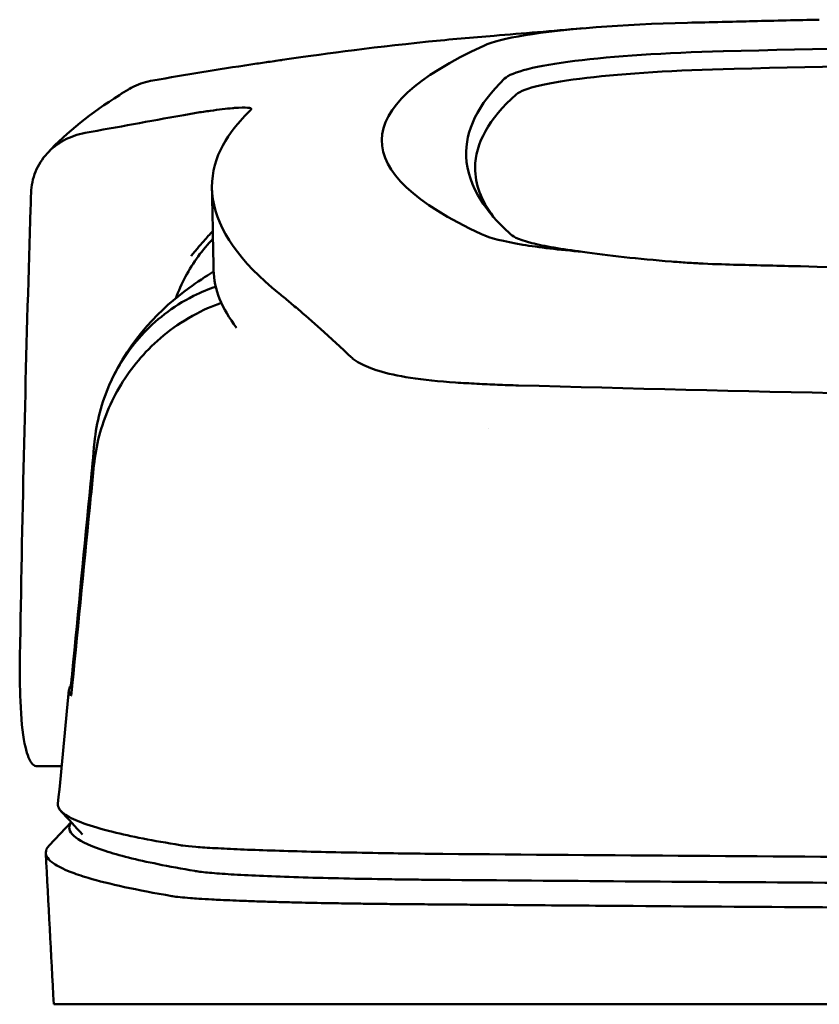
# Model space of a CAD drawing. Header units: millimetres. Extents: x 195 to 395, y 86 to 379.
# Tile 3 of 8: x 215 to 249, y 336 to 378. Entities that reach past the tile are written whole.
import ezdxf

# ---------------------------------------------------------------- set-up
doc = ezdxf.new("R2010")
doc.units = ezdxf.units.MM
doc.layers.add('Visible (ISO)', color=7, linetype='Continuous', lineweight=50)

msp = doc.modelspace()

# ---------------------------------------------------------------- linework, layer by layer
at = {"layer": 'Visible (ISO)'}
for p, q in [((248.552, 367.517), (248.56, 367.517)), ((234.739, 362.501), (234.749, 362.501)), ((217.011, 346.164), (215.964, 346.164)), ((216.482, 342.784), (217.42, 343.77)), ((216.675, 335.994), (222.026, 335.994)), ((222.049, 335.994), (233.015, 335.994)), ((233.104, 335.994), (233.015, 335.994)), ((233.104, 335.994), (294.747, 335.994))]:
    msp.add_line(p, q, dxfattribs=at)
for centre, major_axis, ratio, start_param, end_param in [((246.116, 376.622), (11.395, -0.001), 0.116501, 1.781282, 2.52747), ((349.2, 323.97), (-491.039, 0), 0.112496, 4.925773, 4.928853), ((246.3, 376.598), (11.62, -0.008), 0.117057, 2.527526, 2.891655), ((294.648, 352.296), (225.492, 0.002), 0.110939, 1.570719, 1.791596), ((371.611, 372.919), (140.93, 0.029), 0.116446, 2.892175, 3.388046), ((247.906, 375.377), (12.06, -0.005), 0.112737, 1.791766, 3.029303), ((294.67, 352.266), (-227.223, 0), 0.106767, 4.71241, 4.92951), ((248.299, 374.709), (11.958, 0), 0.106769, 1.787974, 3.024834), ((482.178, 372.723), (247.896, 0.399), 0.112494, 3.026338, 3.14596), ((480.931, 371.723), (-246.265, 0), 0.106767, 6.163675, 6.283184), ((551.654, 325.676), (-328.583, 44.868), 0.123507, 6.188163, 6.200241), ((1877.269, 331.972), (-1662.18, -0.149), 0.85466, 6.255847, 6.257756), ((246.419, 369.24), (11.832, 0.02), 0.1161, 3.386388, 3.747718), ((229.444, 363.688), (-8, 0), 0.941628, 5.682982, 5.950394), ((479.107, 367.418), (-255.609, 0), 0.112496, 0.002074, 0.087879), ((236.541, 364.021), (-7.019, -0.248), 0.209962, 0.510009, 0.541864), ((477.248, 349.393), (-259.925, 0), 0.034069, 6.258567, 6.308615), ((350.899, 390.412), (-131.694, -46.074), 0.097566, 0.177551, 0.181879), ((237.091, 342.141), (15.81, -0.255), 0.013999, 1.814143, 1.864666), ((226.418, 341.721), (4.064, -0.085), 0.06622, 3.560328, 3.573474), ((234.429, 341.459), (8.722, -0.051), 0.018129, 4.550228, 4.559677), ((221.745, 340.618), (-0.118, 0.018), 0.055246, 1.360606, 1.559875), ((234.201, 341.593), (9.456, 0.138), 0.140036, 4.558691, 4.567892)]:
    msp.add_ellipse(centre, major_axis=major_axis, ratio=ratio, start_param=start_param, end_param=end_param, dxfattribs=at)
for points in [[(235.478, 377.368), (236.698, 377.464), (237.947, 377.568), (239.257, 377.683)], [(226.444, 376.335), (226.433, 376.333), (226.422, 376.331), (226.411, 376.33)], [(216.402, 372.348), (217.248, 373.26), (218.278, 374.072), (219.476, 374.835)], [(219.476, 374.835), (219.603, 374.917), (219.731, 374.995), (219.86, 375.071)], [(224.39, 374.28), (224.365, 374.278), (224.338, 374.276), (224.312, 374.273)], [(234.665, 371.723), (234.665, 371.027), (234.924, 370.332), (235.441, 369.638)], [(223.498, 367.358), (223.477, 368.522), (223.454, 369.685), (223.431, 370.848)], [(223.474, 368.692), (223.252, 368.464), (223.039, 368.214), (222.842, 367.943)], [(228.678, 364.286), (228.903, 364.079), (229.127, 363.868), (229.343, 363.661)], [(235.227, 360.572), (235.227, 360.572), (235.227, 360.572), (235.227, 360.572)], [(217.514, 350.105), (217.496, 350.105), (217.479, 350.105), (217.461, 350.105)], [(216.856, 344.554), (217.012, 346.177), (217.168, 347.8), (217.325, 349.422)], [(217.898, 343.244), (217.593, 343.579), (217.289, 343.915), (216.984, 344.25)], [(216.675, 335.994), (216.562, 338.149), (216.449, 340.304), (216.336, 342.459)]]:
    msp.add_open_spline(points, degree=3, dxfattribs=at)
for points, knots in [([(249.36, 378.052), (248.419, 378.032), (247.48, 378.011), (246.096, 377.978), (245.905, 377.974), (245.213, 377.957)], [-0.8458994, -0.8458994, -0.8458994, -0.8458994, -0.3752076, -0.3752076, -0.1515992, -0.1515992, -0.1515992, -0.1515992]), ([(226.444, 376.335), (227.892, 376.548), (230.046, 376.847), (233.595, 377.208), (234.535, 377.293), (235.478, 377.368)], [0, 0, 0, 0, 0.4392287, 0.4392287, 0.5941548, 0.5941548, 0.5941548, 0.5941548]), ([(225.094, 376.141), (224.396, 376.033), (223.701, 375.922), (222.306, 375.694), (221.609, 375.577), (220.912, 375.458)], [0.000028, 0.000028, 0.000028, 0.000028, 0.211767, 0.211767, 0.4239683, 0.4239683, 0.4239683, 0.4239683]), ([(225.097, 376.141), (225.096, 376.141), (225.096, 376.141), (225.095, 376.141), (225.094, 376.141), (225.094, 376.141)], [0.000000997, 0.000000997, 0.000000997, 0.000000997, 0.0001839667, 0.0001839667, 0.000312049, 0.000312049, 0.000312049, 0.000312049]), ([(226.411, 376.33), (226.191, 376.297), (225.972, 376.265), (225.533, 376.202), (225.313, 376.171), (225.097, 376.141)], [0, 0, 0, 0, 0.0665895, 0.0665895, 0.1345736, 0.1345736, 0.1345736, 0.1345736]), ([(219.86, 375.071), (219.935, 375.115), (220.012, 375.156), (220.35, 375.32), (220.627, 375.41), (220.912, 375.458)], [-0.1127941, -0.1127941, -0.1127941, -0.1127941, -0.0866991, -0.0866991, -0.0000252, -0.0000252, -0.0000252, -0.0000252]), ([(218.014, 373.214), (218.703, 373.34), (219.393, 373.465), (220.771, 373.716), (221.46, 373.841), (222.148, 373.966)], [0.0000116, 0.0000116, 0.0000116, 0.0000116, 0.2114776, 0.2114776, 0.4225254, 0.4225254, 0.4225254, 0.4225254]), ([(224.312, 374.273), (224.044, 374.25), (223.719, 374.212), (223.167, 374.134), (222.967, 374.104), (222.561, 374.038), (222.356, 374.003), (222.149, 373.966)], [0, 0, 0, 0, 0.1260356, 0.1260356, 0.192084, 0.192084, 0.2556621, 0.2556621, 0.2556621, 0.2556621]), ([(225.101, 374.217), (225.128, 374.258), (225.075, 374.283), (224.83, 374.304), (224.638, 374.299), (224.39, 374.28)], [0, 0, 0, 0, 0.1204642, 0.1204642, 0.2420244, 0.2420244, 0.2420244, 0.2420244]), ([(225.079, 374.192), (225.084, 374.197), (225.088, 374.201), (225.095, 374.209), (225.098, 374.213), (225.101, 374.217)], [0, 0, 0, 0, 0.01190192, 0.01190192, 0.02379969, 0.02379969, 0.02379969, 0.02379969]), ([(226.298, 366.357), (224.619, 367.711), (223.674, 369.065), (223.258, 371.78), (223.903, 372.904), (224.659, 373.752)], [0, 0, 0, 0, 3.35024, 3.35024, 6.902449, 6.902449, 6.902449, 6.902449]), ([(218.014, 373.214), (217.698, 373.156), (217.396, 373.05), (216.845, 372.753), (216.599, 372.562), (216.18, 372.107), (216.014, 371.84), (215.781, 371.27), (215.716, 370.963), (215.707, 370.656)], [-0.4076943, -0.4076943, -0.4076943, -0.4076943, -0.3108189, -0.3108189, -0.2123555, -0.2123555, -0.10788, -0.10788, -0.000002, -0.000002, -0.000002, -0.000002]), ([(234.284, 372.203), (234.31, 371.577), (234.522, 370.952), (235.164, 369.951), (235.473, 369.575), (235.945, 369.105), (236.044, 369.012), (236.273, 368.804), (236.41, 368.688), (237.614, 368.375), (238.347, 368.248), (239.25, 368.137)], [2.930381, 2.930381, 2.930381, 2.930381, 4.072753, 4.072753, 4.762452, 4.762452, 4.934856, 4.934856, 5.145284, 5.145284, 5.311389, 5.311389, 5.311389, 5.311389]), ([(223.467, 369.026), (223.34, 368.888), (223.211, 368.745), (222.991, 368.492), (222.899, 368.385), (222.657, 368.096), (222.547, 367.955), (222.536, 367.946)], [-0.01145823, -0.01145823, -0.01145823, -0.01145823, -0.00744532, -0.00744532, -0.00463647, -0.00463647, 0, 0, 0, 0]), ([(236.696, 368.441), (237.045, 368.383), (237.434, 368.329), (238.289, 368.227), (238.753, 368.18), (239.25, 368.137)], [-0.3736448, -0.3736448, -0.3736448, -0.3736448, -0.187366, -0.187366, -0.0000172, -0.0000172, -0.0000172, -0.0000172]), ([(239.25, 368.137), (239.79, 368.056), (240.385, 367.98), (241.661, 367.842), (242.339, 367.779), (243.05, 367.722)], [0.0000437, 0.0000437, 0.0000437, 0.0000437, 0.2355373, 0.2355373, 0.4693483, 0.4693483, 0.4693483, 0.4693483]), ([(215.623, 367.944), (215.539, 365.101), (215.464, 362.258), (215.335, 356.572), (215.279, 353.729), (215.233, 350.886)], [-1.996171, -1.996171, -1.996171, -1.996171, -0.998042, -0.998042, -0.000001, -0.000001, -0.000001, -0.000001]), ([(243.05, 367.722), (243.27, 367.704), (243.493, 367.688), (243.966, 367.657), (244.19, 367.645), (244.396, 367.635)], [0, 0, 0, 0, 0.0725125, 0.0725125, 0.1522142, 0.1522142, 0.1522142, 0.1522142]), ([(244.396, 367.635), (244.976, 367.606), (245.415, 367.594), (246.755, 367.561), (247.653, 367.539), (248.552, 367.517)], [0.1522142, 0.1522142, 0.1522142, 0.1522142, 0.3763363, 0.3763363, 0.8296812, 0.8296812, 0.8296812, 0.8296812]), ([(219.072, 362.502), (219.952, 364.469), (221.288, 365.737), (222.803, 366.85), (223.154, 367.084), (223.5, 367.294)], [0, 0, 0, 0, 1.483168, 1.483168, 1.942831, 1.942831, 1.942831, 1.942831]), ([(248.56, 367.517), (256.18, 367.329), (263.815, 367.189), (275.353, 367.049), (279.2, 367.013), (284.986, 366.978), (286.921, 366.969), (290.703, 366.957), (292.517, 366.954), (294.416, 366.953)], [0.000811, 0.000811, 0.000811, 0.000811, 2.334672, 2.334672, 3.49801, 3.49801, 4.08174, 4.08174, 4.638981, 4.638981, 4.638981, 4.638981]), ([(218.415, 360.009), (218.498, 360.863), (218.716, 361.699), (219.403, 363.249), (219.866, 363.956), (220.994, 365.193), (221.73, 365.792), (222.977, 366.416), (223.296, 366.546), (223.592, 366.647)], [-0.7441004, -0.7441004, -0.7441004, -0.7441004, -0.5496874, -0.5496874, -0.3565169, -0.3565169, -0.159797, -0.159797, -0.0894613, -0.0894613, -0.0894613, -0.0894613]), ([(226.298, 366.357), (226.438, 366.244), (226.583, 366.124), (226.882, 365.874), (227.037, 365.744), (227.196, 365.61)], [-0.5571002, -0.5571002, -0.5571002, -0.5571002, -0.2776825, -0.2776825, 0, 0, 0, 0]), ([(218.394, 359.023), (218.477, 359.865), (218.694, 360.696), (219.374, 362.258), (219.836, 362.984), (220.96, 364.268), (221.691, 364.899), (223.041, 365.648), (223.462, 365.826), (223.83, 365.957)], [0, 0, 0, 0, 0.2548242, 0.2548242, 0.5112444, 0.5112444, 0.772586, 0.772586, 0.8990175, 0.8990175, 0.8990175, 0.8990175]), ([(227.196, 365.61), (227.515, 365.34), (227.859, 365.031), (228.368, 364.569), (228.522, 364.428), (228.678, 364.286)], [-1.0557156, -1.0557156, -1.0557156, -1.0557156, -0.5320191, -0.5320191, -0.3144541, -0.3144541, -0.3144541, -0.3144541]), ([(229.664, 363.425), (229.599, 363.463), (229.539, 363.502), (229.432, 363.581), (229.385, 363.621), (229.343, 363.661)], [0, 0, 0, 0, 0.0612215, 0.0612215, 0.1224979, 0.1224979, 0.1224979, 0.1224979]), ([(229.664, 363.425), (229.766, 363.365), (229.882, 363.307), (230.141, 363.194), (230.284, 363.139), (230.44, 363.085)], [-0.1913093, -0.1913093, -0.1913093, -0.1913093, -0.095663, -0.095663, 0, 0, 0, 0]), ([(233.833, 362.553), (233.127, 362.598), (232.474, 362.666), (231.373, 362.837), (230.92, 362.935), (230.554, 363.049)], [0, 0, 0, 0, 0.2294851, 0.2294851, 0.4401307, 0.4401307, 0.4401307, 0.4401307]), ([(234.739, 362.501), (234.586, 362.509), (234.435, 362.518), (234.133, 362.535), (233.982, 362.544), (233.833, 362.553)], [0, 0, 0, 0, 0.04848689, 0.04848689, 0.0969233, 0.0969233, 0.0969233, 0.0969233]), ([(234.749, 362.501), (235.035, 362.485), (235.324, 362.472), (235.912, 362.448), (236.211, 362.438), (236.512, 362.43)], [-0.1838567, -0.1838567, -0.1838567, -0.1838567, -0.0928152, -0.0928152, 0, 0, 0, 0]), ([(294.338, 361.633), (284.653, 361.635), (274.975, 361.702), (255.646, 361.967), (246.016, 362.166), (236.512, 362.43)], [0.032666, 0.032666, 0.032666, 0.032666, 2.938218, 2.938218, 5.868286, 5.868286, 5.868286, 5.868286]), ([(217.461, 350.105), (217.722, 352.816), (217.984, 355.53), (218.245, 358.24), (218.302, 358.83), (218.359, 359.419), (218.415, 360.009)], [0.478961, 0.478961, 0.478961, 0.478961, 8.650914, 8.650914, 8.650914, 10.427614, 10.427614, 10.427614, 10.427614]), ([(217.465, 349.609), (217.732, 352.317), (217.999, 355.021), (218.266, 357.729), (218.308, 358.16), (218.351, 358.592), (218.394, 359.023)], [0.46186, 0.46186, 0.46186, 0.46186, 8.654063, 8.654063, 8.654063, 9.958979, 9.958979, 9.958979, 9.958979]), ([(215.233, 350.886), (215.222, 350.177), (215.228, 349.525), (215.282, 348.204), (215.343, 347.591), (215.51, 346.739), (215.608, 346.462), (215.786, 346.228), (215.851, 346.181), (215.936, 346.165), (215.95, 346.164), (215.964, 346.164)], [-1.124441, -1.124441, -1.124441, -1.124441, -0.875496, -0.875496, -0.555624, -0.555624, -0.282571, -0.282571, -0.140757, -0.140757, -0.112162, -0.112162, -0.112162, -0.112162]), ([(217.402, 349.611), (217.404, 349.613), (217.406, 349.625), (217.413, 349.669), (217.417, 349.7), (217.428, 349.787), (217.434, 349.841), (217.443, 349.923), (217.446, 349.958), (217.454, 350.031), (217.457, 350.068), (217.461, 350.105)], [-0.06600544, -0.06600544, -0.06600544, -0.06600544, -0.05210622, -0.05210622, -0.03882665, -0.03882665, -0.02244269, -0.02244269, -0.01122716, -0.01122716, 0, 0, 0, 0]), ([(217.407, 349.168), (217.409, 349.166), (217.411, 349.174), (217.418, 349.209), (217.422, 349.237), (217.433, 349.311), (217.439, 349.362), (217.448, 349.439), (217.451, 349.472), (217.458, 349.539), (217.462, 349.574), (217.465, 349.609)], [0, 0, 0, 0, 0.01799222, 0.01799222, 0.0374351, 0.0374351, 0.06445247, 0.06445247, 0.08202888, 0.08202888, 0.09959211, 0.09959211, 0.09959211, 0.09959211]), ([(216.856, 344.554), (216.841, 344.399), (216.95, 344.243), (217.181, 344.088), (217.546, 343.844), (218.22, 343.6), (219.197, 343.359), (219.966, 343.169), (220.925, 342.98), (222.07, 342.793)], [51.780318, 51.780318, 51.780318, 51.780318, 65.647729, 65.647729, 65.647729, 87.530305, 87.530305, 87.530305, 104.770272, 104.770272, 104.770272, 104.770272]), ([(217.424, 343.766), (217.405, 343.739), (217.389, 343.712), (217.376, 343.686), (217.286, 343.495), (217.366, 343.305), (217.614, 343.115), (217.863, 342.925), (218.281, 342.735), (218.867, 342.546), (219.452, 342.357), (220.208, 342.168), (221.128, 341.981), (221.608, 341.883), (222.133, 341.786), (222.703, 341.689)], [0.0467643, 0.0467643, 0.0467643, 0.0467643, 0.04907017, 0.04907017, 0.04907017, 0.06542689, 0.06542689, 0.06542689, 0.08178362, 0.08178362, 0.08178362, 0.09814034, 0.09814034, 0.09814034, 0.10666345, 0.10666345, 0.10666345, 0.10666345]), ([(216.482, 342.784), (216.385, 342.682), (216.336, 342.581), (216.334, 342.322), (216.447, 342.165), (216.843, 341.891), (217.077, 341.773), (217.596, 341.569), (217.854, 341.481), (218.586, 341.263), (219.105, 341.132), (220.297, 340.873), (220.969, 340.744), (221.719, 340.615)], [-6.22343, -6.22343, -6.22343, -6.22343, -5.351502, -5.351502, -4.007016, -4.007016, -3.000502, -3.000502, -2.247226, -2.247226, -1.120907, -1.120907, 0, 0, 0, 0]), ([(222.191, 342.774), (222.33, 342.755), (222.517, 342.736), (222.748, 342.718), (222.978, 342.699), (223.255, 342.681), (223.572, 342.663), (223.889, 342.645), (224.251, 342.628), (224.649, 342.611), (225.046, 342.595), (225.486, 342.578), (225.956, 342.563), (226.427, 342.548), (226.936, 342.533), (227.471, 342.519), (228.005, 342.505), (228.575, 342.492), (229.163, 342.48), (229.751, 342.469), (230.37, 342.458), (231.001, 342.448), (231.494, 342.44), (232.001, 342.433), (232.515, 342.427)], [0, 0, 0, 0, 1.921104, 1.921104, 1.921104, 3.842208, 3.842208, 3.842208, 5.763312, 5.763312, 5.763312, 7.684416, 7.684416, 7.684416, 9.60552, 9.60552, 9.60552, 11.526625, 11.526625, 11.526625, 13.447729, 13.447729, 13.447729, 14.949954, 14.949954, 14.949954, 14.949954]), ([(233.285, 342.417), (240.392, 342.357), (247.602, 342.306), (254.834, 342.267), (262.067, 342.227), (269.376, 342.198), (276.68, 342.18), (282.689, 342.166), (288.724, 342.158), (294.748, 342.158)], [0, 0, 0, 0, 21.882576, 21.882576, 21.882576, 43.765152, 43.765152, 43.765152, 61.766885, 61.766885, 61.766885, 61.766885]), ([(222.725, 341.685), (222.873, 341.661), (223.078, 341.636), (223.332, 341.613), (223.587, 341.59), (223.896, 341.567), (224.25, 341.545), (224.604, 341.523), (225.011, 341.502), (225.456, 341.482), (225.902, 341.463), (226.396, 341.444), (226.923, 341.427), (227.449, 341.41), (228.02, 341.394), (228.614, 341.38), (229.209, 341.366), (229.842, 341.354), (230.492, 341.343), (230.816, 341.338), (231.151, 341.333), (231.486, 341.328), (231.654, 341.326), (231.825, 341.324), (231.995, 341.322), (232.165, 341.32), (232.338, 341.318), (232.51, 341.316), (232.578, 341.316), (232.646, 341.315), (232.714, 341.314), (232.783, 341.314), (232.851, 341.313), (232.92, 341.312), (232.953, 341.312), (232.986, 341.312), (233.019, 341.312)], [0, 0, 0, 0, 0.00216284, 0.00216284, 0.00216284, 0.00432572, 0.00432572, 0.00432572, 0.0064886, 0.0064886, 0.0064886, 0.00865148, 0.00865148, 0.00865148, 0.01081436, 0.01081436, 0.01081436, 0.01297724, 0.01297724, 0.01297724, 0.01405868, 0.01405868, 0.01405868, 0.0145994, 0.0145994, 0.0145994, 0.01514012, 0.01514012, 0.01514012, 0.01535374, 0.01535374, 0.01535374, 0.01556736, 0.01556736, 0.01556736, 0.01567089, 0.01567089, 0.01567089, 0.01567089]), ([(233.101, 341.311), (238.388, 341.265), (243.728, 341.225), (249.088, 341.191), (254.448, 341.158), (259.85, 341.13), (265.261, 341.108), (270.672, 341.086), (276.114, 341.07), (281.554, 341.06), (285.947, 341.052), (290.349, 341.048), (294.747, 341.048)], [0, 0, 0, 0, 0.01635215, 0.01635215, 0.01635215, 0.03270429, 0.03270429, 0.03270429, 0.04905643, 0.04905643, 0.04905643, 0.06225952, 0.06225952, 0.06225952, 0.06225952]), ([(221.743, 340.611), (221.832, 340.598), (221.94, 340.584), (222.195, 340.558), (222.342, 340.545), (222.62, 340.523), (222.74, 340.514), (223.041, 340.494), (223.229, 340.483), (223.547, 340.466), (223.668, 340.46), (224.131, 340.437), (224.5, 340.422), (225.13, 340.399), (225.37, 340.391), (225.867, 340.375), (226.124, 340.368), (226.623, 340.354), (226.862, 340.348), (227.534, 340.332), (227.978, 340.323), (228.78, 340.308), (229.13, 340.302), (229.753, 340.293), (230.022, 340.29), (230.498, 340.284), (230.703, 340.281), (231.063, 340.277), (231.218, 340.276), (231.489, 340.273), (231.605, 340.272), (231.896, 340.27), (232.071, 340.268), (232.422, 340.265), (232.597, 340.264), (232.773, 340.263)], [-1.679207, -1.679207, -1.679207, -1.679207, -1.548784, -1.548784, -1.41563, -1.41563, -1.32558, -1.32558, -1.204178, -1.204178, -1.134257, -1.134257, -0.946443, -0.946443, -0.838704, -0.838704, -0.731055, -0.731055, -0.637098, -0.637098, -0.473724, -0.473724, -0.352581, -0.352581, -0.262746, -0.262746, -0.196047, -0.196047, -0.146434, -0.146434, -0.109476, -0.109476, -0.054468, -0.054468, 0, 0, 0, 0]), ([(232.859, 340.263), (232.928, 340.262), (233.018, 340.261), (233.214, 340.26), (233.302, 340.259), (233.569, 340.257), (233.746, 340.255), (234.279, 340.25), (234.634, 340.248), (235.701, 340.239), (236.413, 340.233), (238.552, 340.216), (239.981, 340.205), (244.279, 340.173), (247.155, 340.153), (251.966, 340.124), (253.895, 340.113), (258.405, 340.088), (260.988, 340.076), (266.164, 340.054), (268.757, 340.044), (275.245, 340.024), (279.144, 340.015), (284.998, 340.005), (286.948, 340.003), (290.849, 340), (292.798, 339.999), (294.747, 339.999)], [-6.255822, -6.255822, -6.255822, -6.255822, -6.222837, -6.222837, -6.195433, -6.195433, -6.140619, -6.140619, -6.030972, -6.030972, -5.8116, -5.8116, -5.372567, -5.372567, -4.493566, -4.493566, -3.9071, -3.9071, -3.124844, -3.124844, -2.342742, -2.342742, -1.17034, -1.17034, -0.584842, -0.584842, 0, 0, 0, 0])]:
    msp.add_open_spline(points, degree=3, knots=knots, dxfattribs=at)

doc.saveas('drawing.dxf')
